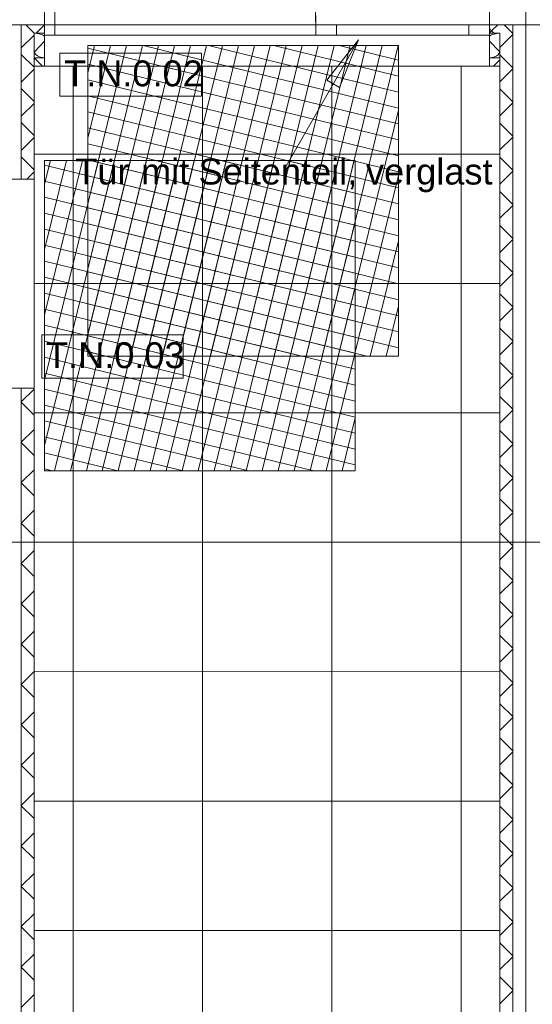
# Model space of a CAD drawing. Extents: x 229 to 926, y 37 to 878.
# Tile 185 of 201: x 504 to 553, y 571 to 666. Entities that reach past the tile are written whole.
import ezdxf
from ezdxf.lldxf.tags import DXFTag

# ---------------------------------------------------------------- set-up
doc = ezdxf.new("R2010")
doc.units = 0
doc.layers.get('0').update_dxf_attribs({"linetype": 'fein_strichliert', "lineweight": 13})
for name, color, linetype, lineweight in [('Axen', 7, 'Continuous', 25), ('Axen-A03CP9SWA9', 7, 'Continuous', 25), ('Beschriftung', 7, 'Continuous', 25), ('Beschriftung-A03CP9SUA9', 7, 'Continuous', 25), ('Bewegungsfläche', 7, 'Continuous', 25), ('Deckenspiegel', 7, 'Continuous', 25), ('Fullfläche', 7, 'Continuous', 25), ('Fullfläche-A03CP9SXA9', 7, 'Continuous', 25), ('Türen', 7, 'Continuous', 25), ('Türen-A03CP9T1A9', 7, 'Continuous', 25), ('Wände', 7, 'Continuous', 25), ('Wände-A03CP9T2A9', 7, 'Continuous', 25)]:
    doc.layers.add(name, color=color, linetype=linetype, lineweight=lineweight)
doc.styles.get("Standard").update_dxf_attribs({"font": 'arial.ttf'})
tags = doc.linetypes.add('ALL_S25', pattern=[0.001, 0, -0.001]).pattern_tags.tags
tags[6:7] = [DXFTag(74, 4), DXFTag(75, 0), DXFTag(340, '0'), DXFTag(46, 1.0), DXFTag(50, 0.0), DXFTag(44, 0.0), DXFTag(45, 0.0)]
tags[4:5] = [DXFTag(74, 4), DXFTag(75, 0), DXFTag(340, '0'), DXFTag(46, 1.0), DXFTag(50, 0.0), DXFTag(44, 0.0), DXFTag(45, 0.0)]
tags = doc.linetypes.add('ALL_S25-A03CP9T4A9', pattern=[0.001, 0, -0.001]).pattern_tags.tags
tags[6:7] = [DXFTag(74, 4), DXFTag(75, 0), DXFTag(340, '0'), DXFTag(46, 1.0), DXFTag(50, 0.0), DXFTag(44, 0.0), DXFTag(45, 0.0)]
tags[4:5] = [DXFTag(74, 4), DXFTag(75, 0), DXFTag(340, '0'), DXFTag(46, 1.0), DXFTag(50, 0.0), DXFTag(44, 0.0), DXFTag(45, 0.0)]
tags = doc.linetypes.add('fein_strichliert', pattern=[4, 1, -2, 1]).pattern_tags.tags
tags[8:9] = [DXFTag(74, 4), DXFTag(75, 0), DXFTag(340, '0'), DXFTag(46, 0.0), DXFTag(50, 0.0), DXFTag(44, 0.0), DXFTag(45, 0.0)]
tags[6:7] = [DXFTag(74, 4), DXFTag(75, 0), DXFTag(340, '0'), DXFTag(46, 0.0), DXFTag(50, 0.0), DXFTag(44, 0.0), DXFTag(45, 0.0)]
tags[4:5] = [DXFTag(74, 4), DXFTag(75, 0), DXFTag(340, '0'), DXFTag(46, 0.0), DXFTag(50, 0.0), DXFTag(44, 0.0), DXFTag(45, 0.0)]
tags = doc.linetypes.add('PUNKT2_S9', pattern=[0.001, 0, -0.001]).pattern_tags.tags
tags[6:7] = [DXFTag(74, 4), DXFTag(75, 0), DXFTag(340, '0'), DXFTag(46, 1.0), DXFTag(50, 0.0), DXFTag(44, 0.0), DXFTag(45, 0.0)]
tags[4:5] = [DXFTag(74, 4), DXFTag(75, 0), DXFTag(340, '0'), DXFTag(46, 1.0), DXFTag(50, 0.0), DXFTag(44, 0.0), DXFTag(45, 0.0)]
tags = doc.linetypes.add('PUNKT2_S9-A03CP9T5A9', pattern=[0.001, 0, -0.001]).pattern_tags.tags
tags[6:7] = [DXFTag(74, 4), DXFTag(75, 0), DXFTag(340, '0'), DXFTag(46, 1.0), DXFTag(50, 0.0), DXFTag(44, 0.0), DXFTag(45, 0.0)]
tags[4:5] = [DXFTag(74, 4), DXFTag(75, 0), DXFTag(340, '0'), DXFTag(46, 1.0), DXFTag(50, 0.0), DXFTag(44, 0.0), DXFTag(45, 0.0)]

# ---------------------------------------------------------------- blocks, each defined once
blk = doc.blocks.new('Referenz-A03CP9SSA9', base_point=(255.728, 65.704))
at = {"layer": 'Axen', "color": 0, "linetype": 'ALL_S25', "lineweight": -2, "ltscale": 0.13}
for p, q in [((552.834, 66.032), (552.834, 801.546)), ((735.547, 665.346), (301.723, 665.346)), ((735.547, 615.346), (301.713, 615.346)), ((735.547, 615.346), (301.713, 615.346))]:
    blk.add_line(p, q, dxfattribs=at)
at = {"layer": 'Beschriftung', "color": 0, "lineweight": -2}
for p, q in [((536.65, 663.901), (529.669, 651.689)), ((533.61, 659.994), (536.65, 663.901)), ((533.61, 659.994), (536.65, 663.901)), ((536.65, 663.901), (534.826, 659.299)), ((536.65, 663.901), (534.826, 659.299)), ((536.65, 663.901), (536.65, 663.901)), ((536.65, 663.901), (536.65, 663.901)), ((536.65, 663.901), (536.65, 663.901)), ((507.81, 662.618), (507.809, 658.451)), ((521.481, 662.616), (507.81, 662.618)), ((521.481, 658.449), (521.481, 662.616)), ((534.826, 659.299), (533.61, 659.994)), ((534.826, 659.299), (533.61, 659.994)), ((534.218, 659.647), (534.044, 659.343)), ((507.809, 658.451), (521.481, 658.449)), ((519.725, 635.385), (506.053, 635.387)), ((506.053, 635.387), (506.053, 631.22)), ((519.724, 631.219), (519.725, 635.385)), ((506.053, 631.22), (519.724, 631.219))]:
    blk.add_line(p, q, dxfattribs=at)
at = {"layer": 'Bewegungsfläche', "color": 0, "lineweight": -2}
for p, q in [((510.514, 660.712), (511.158, 663.346)), ((510.514, 654.401), (512.703, 663.346)), ((510.514, 648.089), (514.247, 663.346)), ((510.514, 641.778), (515.791, 663.346)), ((510.514, 635.467), (517.335, 663.346)), ((510.514, 633.346), (510.514, 663.346)), ((510.514, 663.346), (540.514, 663.346)), ((511.539, 633.346), (518.88, 663.346)), ((513.083, 633.346), (520.424, 663.346)), ((514.628, 633.346), (521.968, 663.346)), ((515.854, 663.346), (540.514, 657.312)), ((516.172, 633.346), (523.512, 663.346)), ((517.716, 633.346), (525.057, 663.346)), ((519.26, 633.346), (526.601, 663.346)), ((520.805, 633.346), (528.145, 663.346)), ((522.165, 663.346), (540.514, 658.856)), ((522.349, 633.346), (529.689, 663.346)), ((523.893, 633.346), (531.234, 663.346)), ((525.437, 633.346), (532.778, 663.346)), ((526.982, 633.346), (534.322, 663.346)), ((528.476, 663.346), (540.514, 660.401)), ((528.526, 633.346), (535.866, 663.346)), ((530.07, 633.346), (537.411, 663.346)), ((531.614, 633.346), (538.955, 663.346)), ((533.159, 633.346), (540.499, 663.346)), ((534.787, 663.346), (540.514, 661.945)), ((540.514, 663.346), (540.514, 633.346)), ((510.514, 663.108), (540.514, 655.768)), ((510.514, 661.564), (540.514, 654.223)), ((510.514, 660.02), (540.514, 652.679)), ((510.514, 658.476), (540.514, 651.135)), ((510.514, 656.931), (540.514, 649.591)), ((534.703, 633.346), (540.514, 657.095)), ((510.514, 655.387), (540.514, 648.046)), ((510.514, 653.843), (540.514, 646.502)), ((506.334, 649.939), (506.898, 652.246)), ((506.334, 643.628), (508.442, 652.246)), ((506.334, 637.317), (509.987, 652.246)), ((506.334, 631.006), (511.531, 652.246)), ((506.334, 624.695), (513.075, 652.246)), ((506.334, 652.246), (536.334, 652.246)), ((506.334, 622.246), (506.334, 652.246)), ((506.334, 651.777), (536.334, 644.437)), ((507.279, 622.246), (514.619, 652.246)), ((508.823, 622.246), (516.164, 652.246)), ((510.367, 622.246), (517.708, 652.246)), ((510.514, 652.299), (540.514, 644.958)), ((510.729, 652.246), (536.334, 645.981)), ((511.912, 622.246), (519.252, 652.246)), ((513.456, 622.246), (520.796, 652.246)), ((515, 622.246), (522.341, 652.246)), ((516.544, 622.246), (523.885, 652.246)), ((517.04, 652.246), (536.334, 647.525)), ((518.088, 622.246), (525.429, 652.246)), ((519.633, 622.246), (526.973, 652.246)), ((521.177, 622.246), (528.518, 652.246)), ((522.721, 622.246), (530.062, 652.246)), ((523.351, 652.246), (536.334, 649.069)), ((524.265, 622.246), (531.606, 652.246)), ((525.81, 622.246), (533.15, 652.246)), ((527.354, 622.246), (534.695, 652.246)), ((528.898, 622.246), (536.239, 652.246)), ((529.662, 652.246), (536.334, 650.614)), ((535.973, 652.246), (536.334, 652.158)), ((536.334, 652.246), (536.334, 622.246)), ((536.247, 633.346), (540.514, 650.784)), ((506.334, 650.233), (536.334, 642.892)), ((510.514, 650.754), (540.514, 643.414)), ((510.514, 649.21), (540.514, 641.869)), ((506.334, 648.689), (536.334, 641.348)), ((506.334, 647.144), (536.334, 639.804)), ((510.514, 647.666), (540.514, 640.325)), ((510.514, 646.122), (540.514, 638.781)), ((530.442, 622.246), (536.334, 646.322)), ((506.334, 645.6), (536.334, 638.26)), ((510.514, 644.577), (540.514, 637.237)), ((537.791, 633.346), (540.514, 644.473)), ((506.334, 644.056), (536.334, 636.715)), ((506.334, 642.512), (536.334, 635.171)), ((510.514, 643.033), (540.514, 635.693)), ((510.514, 641.489), (540.514, 634.148)), ((506.334, 640.968), (536.334, 633.627)), ((506.334, 639.423), (536.334, 632.083)), ((510.514, 639.945), (537.481, 633.346)), ((531.987, 622.246), (536.334, 640.011)), ((506.334, 637.879), (536.334, 630.538)), ((510.514, 638.4), (531.17, 633.346)), ((539.336, 633.346), (540.514, 638.162)), ((510.514, 636.856), (524.859, 633.346)), ((506.334, 636.335), (536.334, 628.994)), ((506.334, 634.791), (536.334, 627.45)), ((510.514, 635.312), (518.548, 633.346)), ((510.514, 633.768), (512.237, 633.346)), ((533.531, 622.246), (536.334, 633.7)), ((506.334, 633.246), (536.334, 625.906)), ((540.514, 633.346), (510.514, 633.346)), ((506.334, 631.702), (536.334, 624.361)), ((506.334, 630.158), (536.334, 622.817)), ((506.334, 628.614), (532.356, 622.246)), ((506.334, 627.069), (526.045, 622.246)), ((535.075, 622.246), (536.334, 627.389)), ((506.334, 625.525), (519.734, 622.246)), ((506.334, 623.981), (513.423, 622.246)), ((506.334, 622.437), (507.112, 622.246)), ((536.334, 622.246), (506.334, 622.246))]:
    blk.add_line(p, q, dxfattribs=at)
at = {"layer": 'Fullfläche', "color": 0, "lineweight": -2}
for p, q in [((504.535, 665.346), (505.335, 664.547)), ((506.322, 665.346), (505.521, 664.546)), ((550.12, 665.346), (549.53, 664.756)), ((551.584, 664.502), (550.739, 665.346)), ((504.086, 663.112), (505.335, 664.359)), ((505.339, 664.546), (505.334, 664.551)), ((549.334, 664.948), (549.527, 664.756)), ((549.527, 664.754), (549.334, 664.561)), ((549.53, 664.754), (549.738, 664.546)), ((551.584, 664.406), (550.334, 663.157)), ((505.358, 662.746), (506.334, 663.763)), ((550.31, 662.746), (549.334, 663.763)), ((504.086, 662.495), (505.334, 661.247)), ((551.584, 661.202), (550.334, 662.451)), ((505.334, 661.958), (505.522, 662.146)), ((506.134, 661.346), (505.335, 662.146)), ((549.338, 661.346), (549.334, 661.35)), ((550.334, 661.958), (549.721, 661.346)), ((504.085, 659.811), (505.334, 661.059)), ((551.584, 661.106), (550.334, 659.857)), ((504.085, 659.195), (505.334, 657.948)), ((551.584, 657.902), (550.334, 659.151)), ((504.085, 656.511), (505.334, 657.759)), ((551.584, 657.806), (550.334, 656.557)), ((504.085, 655.896), (505.334, 654.648)), ((551.584, 654.602), (550.334, 655.851)), ((504.084, 653.21), (505.334, 654.459)), ((551.584, 654.506), (550.334, 653.257)), ((504.084, 652.596), (505.334, 651.348)), ((551.584, 651.302), (550.334, 652.551)), ((504.621, 650.446), (505.334, 651.158)), ((551.584, 651.205), (550.334, 649.957)), ((551.584, 648.002), (550.334, 649.251)), ((551.584, 647.906), (550.334, 646.657)), ((551.584, 644.702), (550.334, 645.951)), ((551.584, 644.605), (550.334, 643.357)), ((551.584, 641.402), (550.334, 642.651)), ((551.584, 641.305), (550.334, 640.057)), ((551.584, 638.102), (550.334, 639.351)), ((551.584, 638.005), (550.334, 636.757)), ((551.584, 634.802), (550.334, 636.051)), ((551.584, 634.705), (550.334, 633.457)), ((551.584, 631.502), (550.334, 632.751)), ((551.584, 631.405), (550.334, 630.157)), ((504.084, 628.91), (505.334, 630.159)), ((504.084, 628.896), (505.334, 627.648)), ((551.584, 628.202), (550.334, 629.451)), ((551.584, 628.105), (550.334, 626.857)), ((504.084, 625.01), (505.334, 626.259)), ((551.584, 624.902), (550.334, 626.151)), ((504.084, 624.996), (505.334, 623.748)), ((551.584, 624.805), (550.334, 623.556)), ((504.084, 621.11), (505.334, 622.359)), ((551.584, 621.602), (550.334, 622.851)), ((551.584, 621.505), (550.334, 620.256)), ((504.084, 621.097), (505.334, 619.848)), ((551.584, 618.302), (550.334, 619.551)), ((504.084, 617.21), (505.334, 618.459)), ((551.584, 618.205), (550.334, 616.956)), ((504.084, 617.197), (505.334, 615.948)), ((551.584, 615.002), (550.334, 616.251)), ((551.584, 614.905), (550.334, 613.656)), ((504.084, 613.31), (505.334, 614.559)), ((504.084, 613.297), (505.334, 612.048)), ((551.584, 611.702), (550.334, 612.951)), ((551.584, 611.605), (550.334, 610.356)), ((504.084, 609.41), (505.334, 610.659)), ((504.084, 609.397), (505.334, 608.148)), ((551.584, 608.402), (550.334, 609.651)), ((551.584, 608.305), (550.334, 607.056)), ((504.084, 605.51), (505.334, 606.759)), ((551.584, 605.102), (550.334, 606.351)), ((504.084, 605.497), (505.334, 604.248)), ((551.584, 605.005), (550.334, 603.756)), ((504.084, 601.61), (505.334, 602.858)), ((551.584, 601.802), (550.334, 603.051)), ((504.084, 601.597), (505.334, 600.348)), ((551.584, 601.705), (550.334, 600.456)), ((551.584, 598.502), (550.334, 599.751)), ((504.084, 597.71), (505.334, 598.958)), ((504.084, 597.697), (505.334, 596.448)), ((551.584, 598.405), (550.334, 597.156)), ((551.584, 595.202), (550.334, 596.451)), ((504.084, 593.81), (505.334, 595.058)), ((551.584, 595.105), (550.334, 593.856)), ((504.084, 593.797), (505.334, 592.548)), ((551.584, 591.903), (550.334, 593.151)), ((551.584, 591.805), (550.334, 590.556)), ((504.084, 589.91), (505.334, 591.158)), ((504.084, 589.897), (505.334, 588.648)), ((551.584, 588.603), (550.334, 589.851)), ((551.584, 588.505), (550.334, 587.256)), ((504.084, 586.01), (505.334, 587.258)), ((551.584, 585.303), (550.334, 586.551)), ((504.084, 585.997), (505.334, 584.748)), ((551.584, 585.205), (550.334, 583.956)), ((504.084, 582.11), (505.334, 583.358)), ((551.584, 582.003), (550.334, 583.251)), ((504.084, 582.097), (505.334, 580.848)), ((551.584, 581.905), (550.334, 580.656)), ((504.084, 578.21), (505.334, 579.458)), ((551.584, 578.703), (550.334, 579.951)), ((551.584, 578.605), (550.334, 577.356)), ((504.084, 578.197), (505.334, 576.948)), ((551.584, 575.403), (550.334, 576.651)), ((504.084, 574.309), (505.334, 575.558)), ((551.584, 575.305), (550.334, 574.056)), ((504.084, 574.297), (505.334, 573.048)), ((551.584, 572.103), (550.334, 573.351)), ((551.584, 572.005), (550.334, 570.756)), ((504.084, 570.409), (505.334, 571.658))]:
    blk.add_line(p, q, dxfattribs=at)
for centre, major_axis, start_param, end_param in [((505.334, 663.946), (1.176, 0), 0.554153, 1.570791), ((550.334, 663.946), (-1.176, 0), 4.712389, 5.729009), ((506.534, 662.746), (1.176, 0), 3.141593, 4.541527), ((549.134, 662.746), (-1.176, 0), 1.741753, 3.141593)]:
    blk.add_ellipse(centre, major_axis=major_axis, ratio=0.5, start_param=start_param, end_param=end_param, dxfattribs=at)
at = {"layer": 'Türen', "color": 0, "lineweight": -2}
for p, q in [((507.334, 665.346), (507.334, 690.546)), ((506.334, 665.346), (507.334, 665.346)), ((507.334, 665.346), (507.334, 664.346)), ((532.534, 665.346), (532.534, 664.346)), ((532.534, 665.346), (549.334, 665.346)), ((534.534, 664.346), (534.534, 665.346)), ((547.334, 665.346), (547.334, 664.346)), ((507.334, 664.346), (506.334, 664.346)), ((549.334, 664.346), (532.534, 664.346))]:
    blk.add_line(p, q, dxfattribs=at)
at = {"layer": 'Türen', "color": 0, "linetype": 'PUNKT2_S9', "lineweight": -2, "ltscale": 0.13}
for p, q in [((507.334, 665.346), (532.534, 665.346)), ((532.534, 664.346), (507.334, 664.346)), ((505.334, 630.246), (505.334, 650.446))]:
    blk.add_line(p, q, dxfattribs=at)
at = {"layer": 'Türen', "color": 0, "lineweight": -2}
blk.add_ellipse((507.334, 665.346), major_axis=(25.2, 0), ratio=1, start_param=0, end_param=1.570797, dxfattribs=at)
at = {"layer": 'Wände', "color": 0, "lineweight": -2}
for p, q in [((506.334, 665.346), (506.334, 667.846)), ((549.334, 667.846), (549.334, 665.346)), ((506.334, 665.346), (381.634, 665.346)), ((504.083, 650.446), (504.086, 665.346)), ((506.334, 661.346), (506.334, 665.346)), ((549.334, 661.346), (549.334, 665.346)), ((549.334, 665.346), (674.034, 665.346)), ((549.334, 665.346), (549.334, 661.346)), ((549.334, 665.346), (550.334, 665.346)), ((551.584, 450.441), (551.584, 665.346)), ((552.834, 450.441), (552.834, 665.346)), ((505.334, 664.546), (506.334, 664.546)), ((505.334, 664.546), (505.334, 650.446)), ((550.334, 664.546), (549.334, 664.546)), ((550.334, 453.041), (550.334, 664.546)), ((506.334, 662.146), (505.334, 662.146)), ((505.334, 661.346), (506.334, 661.346)), ((506.334, 661.346), (505.334, 661.346)), ((549.334, 662.146), (550.334, 662.146)), ((550.334, 661.346), (549.334, 661.346)), ((500.334, 650.446), (505.334, 650.446)), ((500.334, 630.246), (505.334, 630.246)), ((504.084, 400.446), (504.084, 630.246)), ((505.334, 630.246), (505.334, 540.146))]:
    blk.add_line(p, q, dxfattribs=at)
at = {"layer": 'Beschriftung', "color": 0, "lineweight": -2, "char_height": 2.5, "attachment_point": 1, "rotation": 359.99316}
for s, insert in [('{\\fArial;T.N.0.02}', (508.226, 661.908)), ('{\\fArial;Tür}', (509.299, 652.423)), ('{\\fArial;mit}', (515.656, 652.422)), ('{\\fArial;Seitenteil,}', (521.208, 652.422)), ('{\\fArial;verglast}', (537.389, 652.42)), ('{\\fArial;T.N.0.03}', (506.47, 634.677))]:
    blk.add_mtext(s, dxfattribs=dict(at, insert=insert))
blk = doc.blocks.new('Referenz-A03CP9T9A9', base_point=(255.728, 65.706))
at = {"layer": 'Axen-A03CP9SWA9', "color": 0, "linetype": 'ALL_S25-A03CP9T4A9', "lineweight": -2, "ltscale": 0.13}
for p, q in [((552.833, 66.032), (552.833, 801.546)), ((735.547, 665.346), (301.723, 665.346)), ((735.547, 615.346), (301.713, 615.346))]:
    blk.add_line(p, q, dxfattribs=at)
at = {"layer": 'Beschriftung-A03CP9SUA9', "color": 0, "lineweight": -2}
for p, q in [((536.649, 663.901), (529.669, 651.689)), ((533.61, 659.994), (536.649, 663.901)), ((533.61, 659.994), (536.649, 663.901)), ((536.649, 663.901), (534.826, 659.3)), ((536.649, 663.901), (534.826, 659.3)), ((521.481, 662.616), (507.809, 662.618)), ((507.809, 662.618), (507.809, 658.451)), ((521.48, 658.45), (521.481, 662.616)), ((534.826, 659.3), (533.61, 659.994)), ((534.826, 659.3), (533.61, 659.994)), ((534.218, 659.647), (534.044, 659.343)), ((507.809, 658.451), (521.48, 658.45)), ((506.053, 635.387), (506.052, 631.22)), ((519.724, 635.385), (506.053, 635.387)), ((519.724, 631.219), (519.724, 635.385)), ((506.052, 631.22), (519.724, 631.219))]:
    blk.add_line(p, q, dxfattribs=at)
at = {"layer": 'Deckenspiegel', "color": 0, "lineweight": -2}
for p, q in [((505.333, 169.347), (505.333, 661.346)), ((505.333, 661.346), (550.333, 661.346)), ((509.083, 169.347), (509.083, 661.346)), ((521.583, 169.347), (521.583, 661.346)), ((534.083, 169.347), (534.083, 661.346)), ((546.583, 169.347), (546.583, 661.346)), ((550.333, 661.346), (550.333, 169.347)), ((550.333, 652.846), (505.333, 652.846)), ((550.333, 640.346), (505.333, 640.346)), ((550.333, 627.846), (505.333, 627.846)), ((550.333, 615.346), (505.333, 615.346)), ((550.333, 602.846), (505.333, 602.847)), ((550.333, 590.346), (505.333, 590.346)), ((550.333, 577.846), (505.333, 577.847))]:
    blk.add_line(p, q, dxfattribs=at)
at = {"layer": 'Fullfläche-A03CP9SXA9', "color": 0, "lineweight": -2}
for p, q in [((504.534, 665.346), (505.334, 664.547)), ((506.322, 665.346), (505.521, 664.546)), ((550.12, 665.346), (549.53, 664.756)), ((551.583, 664.502), (550.738, 665.346)), ((504.085, 663.112), (505.334, 664.36)), ((505.339, 664.546), (505.334, 664.551)), ((549.333, 664.949), (549.526, 664.756)), ((549.526, 664.754), (549.333, 664.561)), ((549.53, 664.754), (549.737, 664.546)), ((551.583, 664.406), (550.333, 663.157)), ((505.358, 662.746), (506.334, 663.763)), ((550.309, 662.746), (549.333, 663.763)), ((504.085, 662.495), (505.334, 661.247)), ((551.583, 661.202), (550.333, 662.451)), ((505.333, 661.958), (505.522, 662.146)), ((506.134, 661.346), (505.334, 662.146)), ((549.337, 661.346), (549.333, 661.35)), ((550.333, 661.958), (549.721, 661.346)), ((504.085, 659.811), (505.334, 661.059)), ((551.583, 661.106), (550.333, 659.857)), ((504.085, 659.195), (505.334, 657.948)), ((551.583, 657.902), (550.333, 659.151)), ((504.084, 656.511), (505.334, 657.759)), ((551.583, 657.806), (550.333, 656.557)), ((504.084, 655.896), (505.334, 654.648)), ((551.583, 654.602), (550.333, 655.851)), ((504.084, 653.21), (505.334, 654.459)), ((551.583, 654.506), (550.333, 653.257)), ((504.084, 652.597), (505.333, 651.348)), ((551.583, 651.302), (550.333, 652.551)), ((504.62, 650.446), (505.333, 651.159)), ((551.583, 651.206), (550.333, 649.957)), ((551.583, 648.002), (550.333, 649.251)), ((551.583, 647.906), (550.333, 646.657)), ((551.583, 644.702), (550.333, 645.951)), ((551.583, 644.606), (550.333, 643.357)), ((551.583, 641.402), (550.333, 642.651)), ((551.583, 641.306), (550.333, 640.057)), ((551.583, 638.102), (550.333, 639.351)), ((551.583, 638.006), (550.333, 636.757)), ((551.583, 634.802), (550.333, 636.051)), ((551.583, 634.706), (550.333, 633.457)), ((551.583, 631.502), (550.333, 632.751)), ((551.583, 631.406), (550.333, 630.157)), ((504.083, 628.91), (505.333, 630.159)), ((504.083, 628.897), (505.333, 627.648)), ((551.583, 628.202), (550.333, 629.451)), ((551.583, 628.106), (550.333, 626.857)), ((504.083, 625.01), (505.333, 626.259)), ((551.583, 624.902), (550.333, 626.151)), ((504.083, 624.997), (505.333, 623.748)), ((551.583, 624.805), (550.333, 623.557)), ((504.083, 621.11), (505.333, 622.359)), ((551.583, 621.602), (550.333, 622.851)), ((551.583, 621.506), (550.333, 620.257)), ((504.083, 621.097), (505.333, 619.848)), ((551.583, 618.303), (550.333, 619.551)), ((504.083, 617.21), (505.333, 618.459)), ((551.583, 618.205), (550.333, 616.957)), ((504.083, 617.197), (505.333, 615.948)), ((551.583, 615.003), (550.333, 616.251)), ((551.583, 614.905), (550.333, 613.657)), ((504.083, 613.31), (505.333, 614.559)), ((504.083, 613.297), (505.333, 612.048)), ((551.583, 611.703), (550.333, 612.951)), ((551.583, 611.605), (550.333, 610.357)), ((504.083, 609.41), (505.333, 610.659)), ((504.083, 609.397), (505.333, 608.148)), ((551.583, 608.403), (550.333, 609.651)), ((551.583, 608.305), (550.333, 607.057)), ((504.083, 605.51), (505.333, 606.759)), ((551.583, 605.103), (550.333, 606.351)), ((504.083, 605.497), (505.333, 604.248)), ((551.583, 605.005), (550.333, 603.757)), ((504.083, 601.61), (505.333, 602.859)), ((551.583, 601.803), (550.333, 603.051)), ((504.083, 601.597), (505.333, 600.348)), ((551.583, 601.705), (550.333, 600.457)), ((551.583, 598.503), (550.333, 599.752)), ((504.083, 597.71), (505.333, 598.959)), ((504.083, 597.697), (505.333, 596.448)), ((551.583, 598.405), (550.333, 597.157)), ((551.583, 595.203), (550.333, 596.452)), ((504.083, 593.81), (505.333, 595.059)), ((551.583, 595.105), (550.333, 593.857)), ((504.083, 593.797), (505.333, 592.549)), ((551.583, 591.903), (550.333, 593.152)), ((551.583, 591.805), (550.333, 590.556)), ((504.083, 589.91), (505.333, 591.159)), ((504.083, 589.897), (505.333, 588.649)), ((551.583, 588.603), (550.333, 589.852)), ((551.583, 588.505), (550.333, 587.256)), ((504.083, 586.01), (505.333, 587.259)), ((551.583, 585.303), (550.333, 586.552)), ((504.083, 585.997), (505.333, 584.749)), ((551.583, 585.205), (550.333, 583.956)), ((504.083, 582.11), (505.333, 583.359)), ((551.583, 582.003), (550.333, 583.252)), ((504.083, 582.097), (505.333, 580.849)), ((551.583, 581.905), (550.333, 580.656)), ((504.083, 578.21), (505.333, 579.459)), ((551.583, 578.703), (550.333, 579.952)), ((551.583, 578.605), (550.333, 577.356)), ((504.083, 578.197), (505.333, 576.949)), ((551.583, 575.403), (550.333, 576.652)), ((504.083, 574.31), (505.333, 575.559)), ((551.583, 575.305), (550.333, 574.056)), ((504.083, 574.297), (505.333, 573.049)), ((551.583, 572.103), (550.333, 573.352)), ((551.583, 572.005), (550.333, 570.756)), ((504.083, 570.41), (505.333, 571.659))]:
    blk.add_line(p, q, dxfattribs=at)
for centre, major_axis, start_param, end_param in [((505.334, 663.946), (1.176, 0), 0.554153, 1.570791), ((550.333, 663.946), (-1.176, 0), 4.712389, 5.729009), ((506.534, 662.746), (1.176, 0), 3.141593, 4.541527), ((549.133, 662.746), (-1.176, 0), 1.741753, 3.141593)]:
    blk.add_ellipse(centre, major_axis=major_axis, ratio=0.5, start_param=start_param, end_param=end_param, dxfattribs=at)
at = {"layer": 'Türen-A03CP9T1A9', "color": 0, "lineweight": -2}
for p, q in [((507.333, 665.346), (507.333, 690.546)), ((506.333, 665.346), (507.333, 665.346)), ((507.333, 665.346), (507.333, 664.346)), ((532.533, 665.346), (532.533, 664.346)), ((532.533, 665.346), (549.333, 665.346)), ((534.533, 664.346), (534.533, 665.346)), ((547.333, 665.346), (547.333, 664.346)), ((507.333, 664.346), (506.333, 664.346)), ((549.333, 664.346), (532.533, 664.346))]:
    blk.add_line(p, q, dxfattribs=at)
at = {"layer": 'Türen-A03CP9T1A9', "color": 0, "linetype": 'PUNKT2_S9-A03CP9T5A9', "lineweight": -2, "ltscale": 0.13}
for p, q in [((507.333, 665.346), (532.533, 665.346)), ((532.533, 664.346), (507.333, 664.346)), ((505.333, 630.246), (505.333, 650.446))]:
    blk.add_line(p, q, dxfattribs=at)
at = {"layer": 'Türen-A03CP9T1A9', "color": 0, "lineweight": -2}
blk.add_ellipse((507.333, 665.346), major_axis=(25.2, 0), ratio=1, start_param=0, end_param=1.570797, dxfattribs=at)
at = {"layer": 'Wände-A03CP9T2A9', "color": 0, "lineweight": -2}
for p, q in [((506.333, 665.346), (506.333, 667.846)), ((549.333, 667.846), (549.333, 665.346)), ((506.333, 665.346), (381.634, 665.346)), ((504.083, 650.446), (504.086, 665.346)), ((506.333, 661.346), (506.333, 665.346)), ((549.333, 661.346), (549.333, 665.346)), ((549.333, 665.346), (674.033, 665.346)), ((549.333, 665.346), (550.333, 665.346)), ((551.583, 450.441), (551.583, 665.346)), ((552.833, 450.442), (552.833, 665.346)), ((505.333, 664.546), (505.333, 650.446)), ((505.334, 664.546), (506.334, 664.546)), ((550.333, 664.546), (549.333, 664.546)), ((550.333, 453.042), (550.333, 664.546)), ((505.333, 661.346), (506.333, 661.346)), ((506.334, 662.146), (505.334, 662.146)), ((549.333, 662.146), (550.333, 662.146)), ((550.333, 661.346), (549.333, 661.346)), ((500.333, 650.446), (505.333, 650.446)), ((500.333, 630.246), (505.333, 630.246)), ((504.083, 400.446), (504.083, 630.246)), ((505.333, 630.246), (505.333, 540.146))]:
    blk.add_line(p, q, dxfattribs=at)
at = {"layer": 'Beschriftung-A03CP9SUA9', "color": 0, "lineweight": -2, "char_height": 2.49999, "attachment_point": 1, "rotation": 359.99316}
for s, insert in [('{\\fArial;T.N.0.02}', (508.226, 661.908)), ('{\\fArial;Tür}', (509.298, 652.423)), ('{\\fArial;mit}', (515.655, 652.422)), ('{\\fArial;Seitenteil,}', (521.208, 652.422)), ('{\\fArial;verglast}', (537.389, 652.42)), ('{\\fArial;T.N.0.03}', (506.469, 634.677))]:
    blk.add_mtext(s, dxfattribs=dict(at, insert=insert))

msp = doc.modelspace()

# ---------------------------------------------------------------- block references
at = {"color": 251, "lineweight": 13, "ltscale": 0.13, "true_color": 0x606060}
for name, p in [('Referenz-A03CP9SSA9', (255.728, 65.704)), ('Referenz-A03CP9T9A9', (255.728, 65.706))]:
    msp.add_blockref(name, p, dxfattribs=at)

doc.saveas('drawing.dxf')
